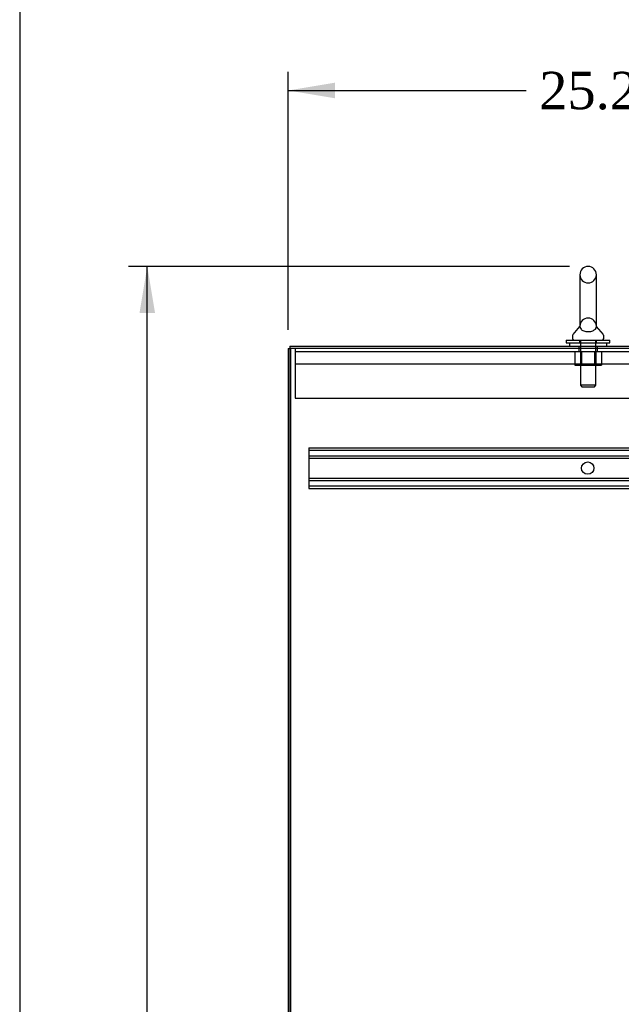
# Model space of a CAD drawing. Header units: inches. Extents: x 1 to 299, y -2 to 199.
# Tile 25 of 65: x 1 to 25, y 108 to 147. Entities that reach past the tile are written whole.
import ezdxf
from ezdxf.enums import TextEntityAlignment as Align
from ezdxf.lldxf.tags import DXFTag

# ---------------------------------------------------------------- set-up
doc = ezdxf.new("R2010")
doc.units = ezdxf.units.IN
doc.header["$MEASUREMENT"] = 0
for name, color, linetype in [('COM50677-1', 7, 'Continuous'), ('COM53933-3', 7, 'Continuous'), ('COM53964-2', 7, 'Continuous'), ('COM71175-1', 7, 'Continuous'), ('COM71176-1', 7, 'Continuous'), ('Default', 7, 'Continuous'), ('NTS18024', 7, 'Continuous'), ('SCS86414', 7, 'Continuous'), ('WAF25377', 7, 'Continuous'), ('WAM254785', 7, 'Continuous')]:
    doc.layers.add(name, color=color, linetype=linetype)
doc.styles.add('SEACAD_Times_New_Roman', font='times.ttf')
tags = doc.linetypes.add('HIDDEN2', pattern=[0.1875, 0.125, -0.0625]).pattern_tags.tags
tags[6:7] = [DXFTag(74, 4), DXFTag(75, 0), DXFTag(340, '0'), DXFTag(46, 0.0), DXFTag(50, 0.0), DXFTag(44, 0.0), DXFTag(45, 0.0)]
tags[4:5] = [DXFTag(74, 4), DXFTag(75, 0), DXFTag(340, '0'), DXFTag(46, 0.0), DXFTag(50, 0.0), DXFTag(44, 0.0), DXFTag(45, 0.0)]
doc.dimstyles.new('HAMMOND_(STH_-_300x200)', dxfattribs={"dimtxt": 1.5, "dimasz": 1.875, "dimexe": 0.75, "dimexo": 0.75, "dimgap": 0.375, "dimtad": 0, "dimtih": 1, "dimtoh": 1, "dimzin": 0, "dimdsep": 46, "dimtxsty": 'SEACAD_Times_New_Roman', "dimblk1": '_SE_FILLED', "dimblk2": '_SE_FILLED', "dimsah": 1, "dimcen": 0.75, "dimadec": 0, "dimazin": 0, "dimtfac": 0.8, "dimtofl": 0, "dimtmove": 1, "dimatfit": 3, "dimfxl": 1, "dimtolj": 1, "dimtzin": 0, "dimarcsym": 0})

# ---------------------------------------------------------------- blocks, each defined once
blk = doc.blocks.new('SE3')
at = {"layer": 'COM50677-1', "color": 7, "linetype": 'HIDDEN2'}
for p, q in [((12.416, 134.04), (12.416, 133.855)), ((23.791, 134.04), (23.791, 133.915)), ((24.541, 133.915), (24.541, 134.04)), ((12.416, 133.915), (35.916, 133.915)), ((12.416, 133.855), (12.416, 132.04)), ((35.916, 133.415), (12.416, 133.415)), ((12.416, 132.04), (35.916, 132.04))]:
    blk.add_line(p, q, dxfattribs=at)
at = {"layer": 'COM53933-3', "color": 7, "linetype": 'Continuous'}
for q in [(36.055, 134.135), (12.198, 134.04)]:
    blk.add_line((12.198, 134.135), q, dxfattribs=at)
at = {"layer": 'COM53933-3', "color": 7, "linetype": 'HIDDEN2'}
for p, q in [((23.791, 134.135), (23.791, 134.04)), ((24.541, 134.04), (24.541, 134.135))]:
    blk.add_line(p, q, dxfattribs=at)
at = {"layer": 'COM53964-2', "color": 7, "linetype": 'HIDDEN2'}
for p, q in [((12.963, 130.049), (12.963, 129.911)), ((12.963, 130.049), (35.338, 130.049)), ((12.963, 129.954), (35.338, 129.954)), ((12.963, 129.911), (12.963, 128.562)), ((12.963, 129.73), (35.338, 129.73)), ((12.963, 129.635), (35.338, 129.635)), ((12.963, 128.838), (35.338, 128.838)), ((12.963, 128.743), (35.338, 128.743)), ((12.963, 128.562), (12.963, 128.424)), ((12.963, 128.519), (35.338, 128.519)), ((12.963, 128.424), (35.338, 128.424))]:
    blk.add_line(p, q, dxfattribs=at)
blk.add_circle((24.15, 129.237), 0.25, dxfattribs=at)
at = {"layer": 'COM71175-1', "color": 7, "linetype": 'Continuous'}
for p, q in [((12.198, 134.04), (12.198, 62.17)), ((36.103, 134.04), (12.198, 134.04))]:
    blk.add_line(p, q, dxfattribs=at)
at = {"layer": 'COM71176-1', "color": 7, "linetype": 'Continuous'}
for q in [(12.138, 62.17), (12.198, 134.04)]:
    blk.add_line((12.138, 134.04), q, dxfattribs=at)
at = {"layer": 'COM71176-1', "color": 7, "linetype": 'HIDDEN2'}
blk.add_line((12.233, 134.04), (12.233, 62.17), dxfattribs=at)
at = {"layer": 'NTS18024', "color": 7, "linetype": 'HIDDEN2'}
for p, q in [((23.628, 133.915), (23.628, 133.37)), ((23.631, 133.915), (23.631, 133.37)), ((23.853, 133.915), (23.853, 133.37)), ((23.902, 133.915), (23.902, 133.37)), ((23.903, 133.915), (23.903, 133.37)), ((24.429, 133.915), (24.429, 133.37)), ((24.429, 133.37), (24.429, 133.915)), ((24.478, 133.915), (24.478, 133.37)), ((24.701, 133.915), (24.701, 133.37)), ((24.703, 133.915), (24.703, 133.37)), ((23.628, 133.37), (23.903, 133.37)), ((23.903, 133.37), (24.429, 133.37)), ((24.429, 133.37), (24.701, 133.37)), ((24.701, 133.37), (24.703, 133.37))]:
    blk.add_line(p, q, dxfattribs=at)
at = {"layer": 'SCS86414', "color": 7, "linetype": 'Continuous'}
for p, q in [((23.834, 137), (23.834, 134.93)), ((24.497, 134.929), (24.497, 137)), ((23.825, 134.919), (23.554, 134.593)), ((23.825, 134.92), (23.825, 134.919)), ((24.777, 134.593), (24.506, 134.92)), ((23.541, 134.554), (23.541, 134.435)), ((24.791, 134.435), (24.791, 134.554))]:
    blk.add_line(p, q, dxfattribs=at)
at = {"layer": 'SCS86414', "color": 7, "linetype": 'HIDDEN2'}
for p, q in [((23.834, 134.938), (23.834, 134.938)), ((23.854, 134.375), (23.854, 132.56)), ((24.478, 132.56), (24.478, 134.375)), ((24.478, 132.56), (23.854, 132.56)), ((23.854, 132.56), (23.914, 132.5)), ((23.914, 132.5), (24.418, 132.5)), ((24.418, 132.5), (24.478, 132.56))]:
    blk.add_line(p, q, dxfattribs=at)
at = {"layer": 'SCS86414', "color": 7, "linetype": 'Continuous'}
for centre, radius, start, end in [((24.166, 137), 0.331, 0, 180), ((23.601, 134.554), 0.06, 140.3214, 180), ((23.601, 134.435), 0.06, 180, 270), ((24.731, 134.435), 0.06, 270, 0), ((24.731, 134.554), 0.06, 0, 39.6786)]:
    blk.add_arc(centre, radius, start, end, dxfattribs=at)
at = {"layer": 'SCS86414', "color": 7, "linetype": 'HIDDEN2'}
for centre, radius, start, end in [((24.166, 137), 0.331, 180, 0), ((24.166, 134.929), 0.331, 0, 180), ((24.495, 134.938), 0.00155, 359.6796, 3.8878)]:
    blk.add_arc(centre, radius, start, end, dxfattribs=at)
for points in [[(23.834, 134.936), (23.834, 134.939), (23.834, 134.94), (23.834, 134.94)], [(24.497, 134.939), (24.497, 134.938), (24.497, 134.938), (24.497, 134.937)]]:
    blk.add_open_spline(points, degree=3, dxfattribs=at)
at = {"layer": 'SCS86414', "color": 7, "linetype": 'Continuous'}
blk.add_open_spline([(23.834, 134.937), (23.834, 134.93), (23.834, 134.912), (23.845, 134.867), (23.858, 134.839), (23.907, 134.786), (23.944, 134.762), (24.046, 134.726), (24.109, 134.716), (24.239, 134.717), (24.302, 134.73), (24.398, 134.768), (24.433, 134.793), (24.478, 134.846), (24.489, 134.875), (24.497, 134.918), (24.497, 134.934), (24.497, 134.939)], degree=3, knots=[0.1995849, 0.1995849, 0.1995849, 0.1995849, 0.25, 0.25, 0.3125, 0.3125, 0.375, 0.375, 0.4375, 0.4375, 0.5, 0.5, 0.5625, 0.5625, 0.625, 0.625, 0.6748744, 0.6748744, 0.6748744, 0.6748744], dxfattribs=at)
at = {"layer": 'SCS86414', "color": 7, "linetype": 'HIDDEN2'}
blk.add_open_spline([(24.497, 134.94), (24.497, 134.94), (24.497, 134.94), (24.497, 134.94), (24.497, 134.94), (24.497, 134.939)], degree=3, knots=[0.184621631, 0.184621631, 0.184621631, 0.184621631, 0.1875, 0.1875, 0.192896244, 0.192896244, 0.192896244, 0.192896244], dxfattribs=at)
at = {"layer": 'WAF25377', "color": 7, "linetype": 'Continuous'}
for p, q in [((23.291, 134.375), (25.041, 134.375)), ((23.291, 134.375), (23.291, 134.26)), ((25.041, 134.26), (25.041, 134.375)), ((23.291, 134.26), (25.041, 134.26))]:
    blk.add_line(p, q, dxfattribs=at)
at = {"layer": 'WAF25377', "color": 7, "linetype": 'HIDDEN2'}
for p, q in [((23.826, 134.375), (23.826, 134.26)), ((24.506, 134.26), (24.506, 134.375))]:
    blk.add_line(p, q, dxfattribs=at)
at = {"layer": 'WAM254785', "color": 7, "linetype": 'Continuous'}
for p, q in [((23.416, 134.26), (23.416, 134.135)), ((24.916, 134.135), (24.916, 134.26))]:
    blk.add_line(p, q, dxfattribs=at)
at = {"layer": 'WAM254785', "color": 7, "linetype": 'HIDDEN2'}
for p, q in [((23.853, 134.26), (23.853, 134.135)), ((24.478, 134.135), (24.478, 134.26))]:
    blk.add_line(p, q, dxfattribs=at)
blk = doc.blocks.new('DMBLK2880')
at = {"layer": 'Default', "linetype": 'Continuous'}
for points in [[(14.013, 144.707), (12.138, 144.394), (14.013, 144.082)], [(35.51, 144.707), (35.51, 144.082), (37.385, 144.394)]]:
    blk.add_hatch(color=7, dxfattribs=at).paths.add_polyline_path(points)
at = {"layer": 'Default', "color": 7, "linetype": 'Continuous'}
for p, q in [((12.138, 134.79), (12.138, 145.144)), ((37.385, 132.087), (37.385, 145.144)), ((12.138, 144.394), (21.677, 144.394)), ((27.845, 144.394), (37.385, 144.394))]:
    blk.add_line(p, q, dxfattribs=at)
at = {"layer": 'Default', "color": 7, "linetype": 'Continuous', "style": 'SEACAD_Times_New_Roman'}
blk.add_text('25.25', height=1.5, dxfattribs=at).set_placement((22.202, 145.144), align=Align.TOP_LEFT)
blk = doc.blocks.new('_SE_FILLED')
at = {"color": 0}
blk.add_line((0, 0), (-1, 0), dxfattribs=at)
blk.add_solid([(0, 0), (-1, -0.1665), (-1, 0.1665), (0, 0)], dxfattribs=at)
blk = doc.blocks.new('DMBLK2885')
at = {"layer": 'Default', "linetype": 'Continuous'}
for points in [[(6.171, 135.456), (6.796, 135.456), (6.484, 137.331)], [(6.171, 63.95), (6.484, 62.075), (6.796, 63.95)]]:
    blk.add_hatch(color=7, dxfattribs=at).paths.add_polyline_path(points)
at = {"layer": 'Default', "color": 7, "linetype": 'Continuous'}
for p, q in [((23.416, 137.331), (5.734, 137.331)), ((6.484, 100.978), (6.484, 137.331)), ((6.484, 62.075), (6.484, 98.953)), ((11.448, 62.075), (5.734, 62.075))]:
    blk.add_line(p, q, dxfattribs=at)
at = {"layer": 'Default', "color": 7, "linetype": 'Continuous', "style": 'SEACAD_Times_New_Roman'}
blk.add_text('75.26', height=1.5, dxfattribs=at).set_placement((3.924, 100.453), align=Align.TOP_LEFT)
blk = doc.blocks.new('BORDER')
at = {"layer": 'Default', "color": 7, "linetype": 'Continuous'}
blk.add_line((-41.86, 27.86), (-41.86, 0), dxfattribs=at)

msp = doc.modelspace()

# ---------------------------------------------------------------- block references
at = {"layer": 'Default', "color": 7, "xscale": 7.12, "yscale": 7.12, "zscale": 7.12}
msp.add_blockref('BORDER', (299.411, 0.564), dxfattribs=at)
at = {"layer": 'Default'}
msp.add_blockref('SE3', (0, 0), dxfattribs=at)

# ---------------------------------------------------------------- dimensions: what is measured, and where the dimension line sits
at = {"layer": 'Default', "color": 7, "linetype": 'Continuous'}
dim = msp.add_linear_dim(base=(37.385, 144.394), p1=(12.138, 134.04), p2=(37.385, 131.337), text='\\A1;<>', dimstyle='HAMMOND_(STH_-_300x200)', override={"dimtmove": 0}, dxfattribs=at)
dim.commit()
dim.dimension.update_dxf_attribs({"geometry": 'DMBLK2880', "text_midpoint": (24.761, 144.394), "dimtype": 160})
dim = msp.add_linear_dim(base=(6.484, 137.331), p1=(12.198, 62.075), p2=(24.166, 137.331), angle=90, text='\\A1;<>', dimstyle='HAMMOND_(STH_-_300x200)', override={"dimtmove": 0}, dxfattribs=at)
dim.commit()
dim.dimension.update_dxf_attribs({"geometry": 'DMBLK2885', "text_midpoint": (6.484, 99.703), "dimtype": 160})

doc.saveas('drawing.dxf')
